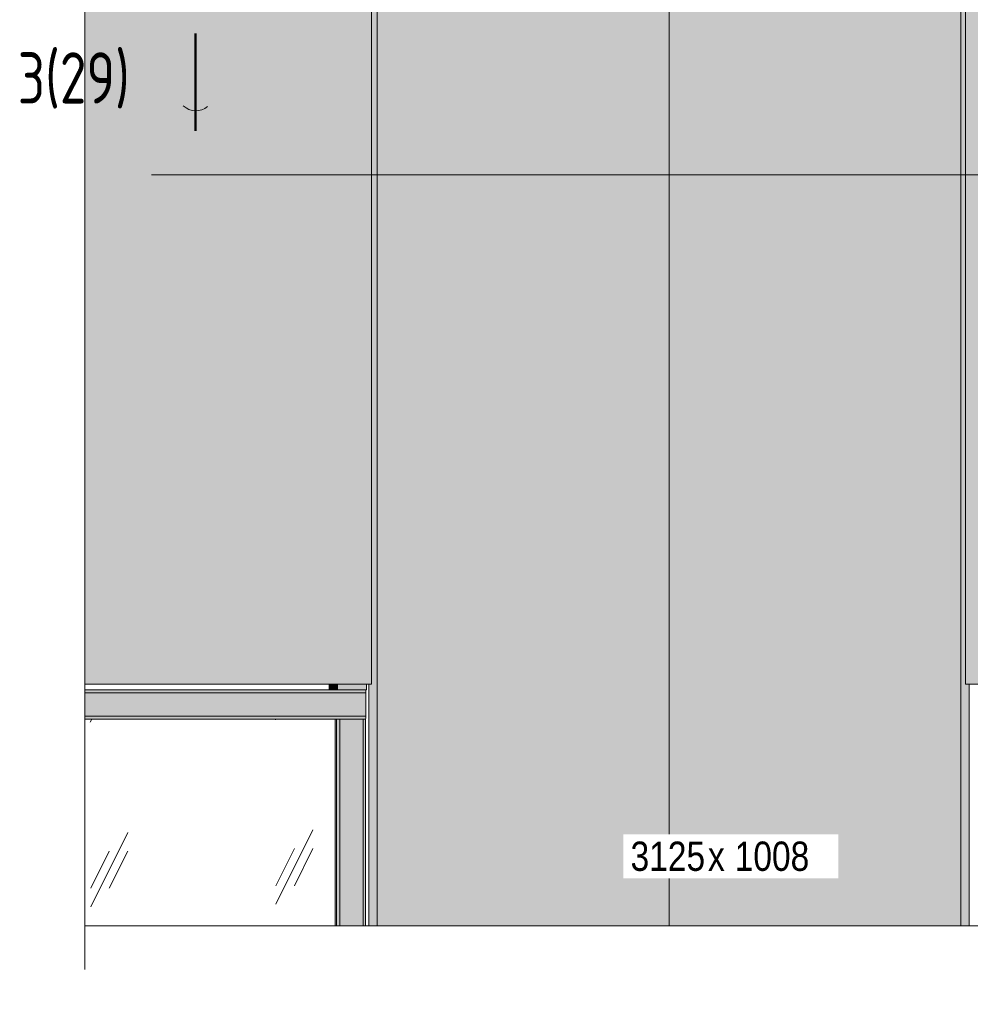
# Model space of a CAD drawing. Header units: millimetres. Extents: x -4452186 to -4434084, y -1967446 to 17568.
# Tile 15 of 25: x -4452186 to -4450561, y 9158 to 10840. Entities that reach past the tile are written whole.
import ezdxf

# ---------------------------------------------------------------- set-up
doc = ezdxf.new("R2010")
doc.units = ezdxf.units.MM
for name, color, linetype, lineweight in [('Импосты витража', 7, 'Continuous', 18), ('Марки по нескольким категориям', 7, 'Continuous', 9), ('Обобщенные модели', 7, 'Continuous', 18), ('Панели витража', 7, 'Continuous', 18), ('Разрезы', 7, 'Continuous', 9), ('Типовые аннотации', 7, 'Continuous', 18), ('Элементы узлов', 7, 'Continuous', 18)]:
    doc.layers.add(name, color=color, linetype=linetype, lineweight=lineweight)
doc.styles.add('Arial Narrow', font='ARIALN.TTF', dxfattribs={"height": 49.99999999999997})
doc.styles.add('GOST Common', font='GOST_Common.ttf', dxfattribs={"width": 0.8, "height": 87.49999999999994})

# ---------------------------------------------------------------- blocks, each defined once
blk = doc.blocks.new('Корп2_Кассета выпуклая - Корп2_Кассета выпуклая_Цвет DESIGN D2-V4-К1_Ф1_Схема раскладки облицовки')
at = {"layer": 'Обобщенные модели', "true_color": 0xf7fbf5}
for points in [[(-4451349.908976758, 10865.13497439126), (-4451075.945927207, 10865.13497439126), (-4451075.952067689, 10875.13497439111), (-4451582.196779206, 10875.13497439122), (-4451582.196779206, 10865.13497439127), (-4451395.003839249, 10865.13497439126)], [(-4450569.712251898, 10865.13497439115), (-4450569.712251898, 10875.13497439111), (-4451075.945927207, 10875.13497439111), (-4451075.945927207, 10865.13497439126), (-4450575.591799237, 10865.13497439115)], [(-4451574.732194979, 9292.54156227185), (-4451574.732194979, 10865.13497439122), (-4451582.196779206, 10865.13497439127), (-4451582.483878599, 10865.13497439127), (-4451584.643779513, 10865.13497439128), (-4451584.754490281, 9705.134974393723), (-4451589.087164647, 9705.134974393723), (-4451589.087164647, 9292.54156227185), (-4451578.440377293, 9292.54156227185)], [(-4451574.732194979, 9292.54156227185), (-4451075.952067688, 9292.54156227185), (-4451075.952067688, 10865.13497439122), (-4451574.732194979, 10865.13497439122), (-4451574.732194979, 9293.294594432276)], [(-4451075.952067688, 9292.54156227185), (-4450577.188863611, 9292.54156227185), (-4450577.188863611, 10865.13497439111), (-4451075.952067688, 10865.13497439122), (-4451075.952067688, 9293.294594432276)], [(-4450573.474706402, 9292.54156227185), (-4450562.810764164, 9292.541562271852), (-4450562.810764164, 9705.134974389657), (-4450569.056898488, 9705.134974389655), (-4450569.056898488, 10865.13497439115), (-4450569.424689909, 10865.13497439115), (-4450569.712251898, 10865.13497439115), (-4450577.188863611, 10865.13497439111), (-4450577.188863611, 9292.54156227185)]]:
    blk.add_hatch(color=7, dxfattribs=at).paths.add_polyline_path(points)
at = {"layer": 'Обобщенные модели'}
for p, q in [((-4451582.196779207, 10895.13497439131), (-4451582.483878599, 10895.13497439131)), ((-4451582.483878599, 10895.13497439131), (-4451582.483878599, 10865.13497439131)), ((-4451582.196779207, 10865.13497439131), (-4451582.196779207, 10895.13497439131)), ((-4450569.42468991, 10895.1349743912), (-4450569.712251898, 10895.1349743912)), ((-4450569.712251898, 10895.1349743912), (-4450569.712251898, 10865.1349743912)), ((-4450569.42468991, 10865.1349743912), (-4450569.42468991, 10895.1349743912)), ((-4451075.945927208, 10875.13497439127), (-4451075.945927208, 10865.13497439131)), ((-4451582.483878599, 10865.13497439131), (-4451584.643779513, 10865.13497439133)), ((-4451574.732194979, 10865.13497439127), (-4451582.196779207, 10865.13497439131)), ((-4451574.73219498, 9292.541562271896), (-4451574.732194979, 10865.13497439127)), ((-4451075.952067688, 10865.13497439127), (-4451574.732194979, 10865.13497439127)), ((-4451075.952067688, 10863.13497439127), (-4451075.952067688, 10865.13497439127)), ((-4450577.188863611, 10865.13497439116), (-4451075.952067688, 10865.13497439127)), ((-4451075.952067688, 9292.541562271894), (-4451075.952067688, 10863.13497439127)), ((-4450577.188863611, 9292.541562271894), (-4450577.188863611, 10865.13497439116)), ((-4450569.712251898, 10865.1349743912), (-4450577.188863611, 10865.13497439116)), ((-4450569.056898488, 10865.1349743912), (-4450569.42468991, 10865.1349743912)), ((-4451589.087164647, 9292.541562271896), (-4451589.087164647, 9705.134974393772)), ((-4450562.810764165, 9705.134974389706), (-4450562.810764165, 9292.541562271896))]:
    blk.add_line(p, q, dxfattribs=at)
blk = doc.blocks.new('Панель_Стеклопакет_Агрисовгаз - Панель_Стеклопакет_Агрисовгаз-21532104-К1_Ф1_Схема раскладки облицовки')
at = {"layer": 'Панели витража', "true_color": 0xc0c0c0}
h = blk.add_hatch(dxfattribs=at)
h.set_pattern_fill('FP_7', color=9, style=0, pattern_type=2)
h.set_pattern_definition([(243.674, (-4455012.238, 58929.758), (315.2419201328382, 319.6115833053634), [141.696, -566.785]), (243.674, (-4455043.658, 58898.008), (315.2419201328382, 319.6115833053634), [70.848, -637.633]), (243.674, (-4455012.238, 58898.008), (315.2419201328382, 319.6115833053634), [70.848, -637.633])])
h.paths.add_polyline_path([(-4452161.616501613, 9158.31015428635), (-4452124.488887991, 9158.31015428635), (-4452124.488887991, 9242.541562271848), (-4452161.616501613, 9242.541562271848)])
h.paths.add_polyline_path([(-4451646.781904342, 9292.54156227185), (-4451646.781904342, 9645.628307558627), (-4452074.488887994, 9645.628307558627), (-4452074.488887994, 9292.54156227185), (-4451800.857601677, 9292.54156227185)])
at = {"layer": 'Панели витража'}
blk.add_line((-4451646.781904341, 9292.5415622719), (-4451646.781904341, 9645.62830755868), dxfattribs=at)
blk = doc.blocks.new('Прямоугольный импост - 50х100-21532120-К1_Ф1_Схема раскладки облицовки')
at = {"layer": 'Импосты витража', "true_color": 0x373f43}
for points in [[(-4451642.467131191, 9695.628307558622), (-4451642.467131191, 9705.134974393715), (-4451656.849708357, 9705.134974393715), (-4451656.849708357, 9695.628307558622), (-4451644.19304045, 9695.628307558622)], [(-4451592.986979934, 9695.628307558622), (-4451592.986979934, 9705.134974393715), (-4451642.467131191, 9705.134974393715), (-4451642.467131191, 9695.628307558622), (-4451620.478151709, 9695.628307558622)]]:
    blk.add_hatch(color=149, dxfattribs=at).paths.add_polyline_path(points)
at = {"layer": 'Импосты витража'}
for p, q in [((-4451656.849708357, 9695.628307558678), (-4451656.849708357, 9705.134974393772)), ((-4451642.467131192, 9695.628307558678), (-4451642.467131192, 9705.134974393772)), ((-4451592.986979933, 9695.628307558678), (-4451592.986979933, 9705.134974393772)), ((-4451642.467131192, 9695.628307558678), (-4451644.193040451, 9695.628307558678)), ((-4451592.986979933, 9695.628307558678), (-4451642.467131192, 9695.628307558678))]:
    blk.add_line(p, q, dxfattribs=at)
blk = doc.blocks.new('Прямоугольный импост - Ригель_90202-V26-К1_Ф1_Схема раскладки облицовки')
at = {"layer": 'Импосты витража', "true_color": 0x373f43}
for points in [[(-4451800.857601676, 9690.628307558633), (-4451593.993760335, 9690.628307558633), (-4451594.353324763, 9694.958434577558), (-4451594.712889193, 9695.628307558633), (-4452074.488887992, 9695.45793669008), (-4452074.488887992, 9690.628307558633)], [(-4451593.993760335, 9650.628307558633), (-4451593.993760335, 9690.628307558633), (-4452074.488887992, 9690.628307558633), (-4452074.488887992, 9650.628307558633), (-4451620.478151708, 9650.628307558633)], [(-4451639.831040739, 9645.628307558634), (-4451594.52676495, 9645.798678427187), (-4451594.204388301, 9647.092773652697), (-4451593.993760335, 9650.628307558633), (-4452074.488887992, 9650.628307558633), (-4452074.488887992, 9645.628307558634), (-4451641.096249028, 9645.628307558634)]]:
    blk.add_hatch(color=149, dxfattribs=at).paths.add_polyline_path(points)
at = {"layer": 'Импосты витража'}
for p, q in [((-4451643.873231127, 9695.628307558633), (-4452074.488887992, 9695.628307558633)), ((-4451644.19304045, 9695.628307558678), (-4452074.488887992, 9695.628307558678)), ((-4451593.993760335, 9690.628307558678), (-4452074.488887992, 9690.628307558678)), ((-4451593.993760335, 9690.628307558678), (-4451593.993760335, 9650.628307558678)), ((-4451593.993760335, 9650.628307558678), (-4452074.488887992, 9650.628307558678)), ((-4452074.488887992, 9645.628307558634), (-4451643.420215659, 9645.628307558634)), ((-4452074.488887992, 9645.628307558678), (-4451644.19304045, 9645.628307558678)), ((-4451595.016233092, 9645.628307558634), (-4451594.712889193, 9645.628307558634))]:
    blk.add_line(p, q, dxfattribs=at)
for centre, major_axis, start_param, end_param in [((-4451594.712889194, 9690.628307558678), (8.018871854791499e-13, 5), 4.712388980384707, 6.283185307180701), ((-4451594.712889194, 9650.628307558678), (0, 5), 3.141592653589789, 4.712388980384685)]:
    blk.add_ellipse(centre, major_axis=major_axis, ratio=0.1438257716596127, start_param=start_param, end_param=end_param, dxfattribs=at)
blk = doc.blocks.new('Прямоугольный импост - Ригель_90202-21532123-К1_Ф1_Схема раскладки облицовки')
at = {"layer": 'Импосты витража', "true_color": 0x373f43}
for points in [[(-4451646.781904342, 9292.541562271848), (-4451644.19304045, 9292.541562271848), (-4451644.19304045, 9645.628307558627), (-4451646.781904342, 9645.628307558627), (-4451646.781904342, 9428.279034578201)], [(-4451643.83831668, 9292.541562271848), (-4451638.525896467, 9292.541562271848), (-4451638.525896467, 9645.628307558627), (-4451644.19304045, 9645.628307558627), (-4451643.90563112, 9292.541562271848)], [(-4451598.941775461, 9292.541562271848), (-4451598.941775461, 9645.628307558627), (-4451638.525896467, 9645.628307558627), (-4451638.525896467, 9292.541562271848), (-4451620.478151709, 9292.541562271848)], [(-4451597.924010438, 9292.541562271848), (-4451594.695364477, 9292.541562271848), (-4451594.695364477, 9645.628307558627), (-4451598.941775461, 9645.628307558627), (-4451598.941775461, 9292.541562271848)]]:
    blk.add_hatch(color=149, dxfattribs=at).paths.add_polyline_path(points)
at = {"layer": 'Импосты витража'}
for p, q in [((-4451644.193040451, 9645.628307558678), (-4451638.525896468, 9645.628307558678)), ((-4451644.193040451, 9292.541562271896), (-4451644.193040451, 9645.628307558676)), ((-4451638.525896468, 9645.628307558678), (-4451598.94177546, 9645.628307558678)), ((-4451638.525896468, 9292.541562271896), (-4451638.525896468, 9645.628307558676)), ((-4451598.94177546, 9645.628307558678), (-4451594.712889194, 9645.628307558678)), ((-4451598.94177546, 9292.541562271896), (-4451598.94177546, 9645.628307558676)), ((-4451594.660904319, 9292.541562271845), (-4451594.660904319, 9645.628307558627))]:
    blk.add_line(p, q, dxfattribs=at)
blk = doc.blocks.new('HILTI_s_Композит_тип_Ко - Тип КоБ D2-21000941-К1_Ф1_Схема раскладки облицовки')
at = {"layer": 'Обобщенные модели', "true_color": 0xf7fbf5}
blk.add_hatch(color=7, dxfattribs=at).paths.add_polyline_path([(-4452074.488887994, 9705.134974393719), (-4451584.643779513, 9705.134974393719), (-4451584.643779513, 10865.13497439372), (-4451591.138457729, 10865.13497439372), (-4451591.138457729, 10863.77979476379), (-4452074.488887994, 10863.77979476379), (-4452074.488887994, 9968.21679516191)])
at = {"layer": 'Обобщенные модели'}
for p, q in [((-4451591.138457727, 10865.13497439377), (-4451584.643779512, 10865.13497439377)), ((-4451584.643779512, 10865.13497439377), (-4451584.643779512, 9705.13497439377)), ((-4452074.488887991, 9705.13497439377), (-4451584.643779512, 9705.13497439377))]:
    blk.add_line(p, q, dxfattribs=at)
blk = doc.blocks.new('HILTI_s_Композит_тип_Ко - Тип КоБ D2-21278119-К1_Ф1_Схема раскладки облицовки')
at = {"layer": 'Обобщенные модели', "true_color": 0xf7fbf5}
for points in [[(-4447962.719411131, 9705.134974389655), (-4447962.719411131, 9709.134974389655), (-4447970.773654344, 9709.134974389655), (-4447970.773654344, 9795.13497438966), (-4447966.315055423, 9795.13497438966), (-4447966.315055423, 10861.13497438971), (-4447963.582365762, 10861.13497438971), (-4447963.582365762, 10875.13497439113), (-4447964.157668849, 10875.13497439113), (-4447964.157668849, 10863.77979476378), (-4447971.34895743, 10863.77979476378), (-4447971.34895743, 9705.134974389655), (-4447967.794289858, 9705.134974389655)], [(-4449185.355577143, 9705.134974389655), (-4447971.34895743, 9705.134974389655), (-4447971.34895743, 10863.77979476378), (-4450567.124193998, 10863.77979476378), (-4450567.124193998, 10865.13497438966), (-4450569.056898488, 10865.13497438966), (-4450569.056898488, 9705.134974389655), (-4449275.545302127, 9705.134974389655)]]:
    blk.add_hatch(color=7, dxfattribs=at).paths.add_polyline_path(points)
at = {"layer": 'Обобщенные модели'}
for p, q in [((-4447963.582365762, 10861.13497438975), (-4447963.582365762, 10875.13497439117)), ((-4450569.056898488, 9705.134974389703), (-4450569.056898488, 10865.13497438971)), ((-4450569.056898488, 10865.13497438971), (-4450567.124193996, 10865.13497438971)), ((-4447971.348957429, 10863.77979476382), (-4447971.348957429, 9705.134974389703)), ((-4447966.315055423, 9795.134974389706), (-4447966.315055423, 10861.13497438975)), ((-4447966.315055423, 10861.13497438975), (-4447963.582365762, 10861.13497438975)), ((-4447970.773654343, 9709.134974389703), (-4447970.773654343, 9795.134974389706)), ((-4447970.773654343, 9795.134974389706), (-4447966.315055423, 9795.134974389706)), ((-4450569.056898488, 9705.134974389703), (-4447971.348957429, 9705.134974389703)), ((-4447971.348957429, 9705.134974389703), (-4447962.719411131, 9705.134974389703)), ((-4447962.719411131, 9709.134974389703), (-4447970.773654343, 9709.134974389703)), ((-4447962.719411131, 9705.134974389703), (-4447962.719411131, 9709.134974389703))]:
    blk.add_line(p, q, dxfattribs=at)
blk = doc.blocks.new('HILTI_Линия_Разрыва - Тип 1-20999805-К1_Ф1_Схема раскладки облицовки')
at = {"layer": 'Элементы узлов'}
blk.add_line((-4449260.264527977, 9292.541562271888), (-4452074.488887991, 9292.5415622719), dxfattribs=at)
blk = doc.blocks.new('HILTI_Линия_Разрыва - Тип 1-20713576-К1_Ф1_Схема раскладки облицовки')
at = {"layer": 'Элементы узлов'}
blk.add_line((-4452074.488887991, 9292.5415622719), (-4452074.488887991, 13365.04156227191), dxfattribs=at)
blk = doc.blocks.new('Разрез - Номер узла и лист сзади-1554475-К1_Ф1_Схема раскладки облицовки')
at = {"layer": 'Разрезы'}
h = blk.add_hatch(color=256, dxfattribs=at)
edge = h.paths.add_edge_path()
edge.add_line((-4451855.875553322, 11593.03142856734), (-4451835.104600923, 11475.23350384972))
edge.add_line((-4451835.104600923, 11475.23350384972), (-4451814.498186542, 11592.09828709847))
edge.add_arc((-4451834.665955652, 11615.6632432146), 31.01686746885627, 226.8580255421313, 310.558146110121, ccw=False)
blk.add_hatch(color=256, dxfattribs=at).paths.add_polyline_path([(-4451665.165635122, 11465.13661098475), (-4451665.165635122, 11485.07725185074), (-4451918.436587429, 11485.0772518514), (-4451918.436587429, 11465.13661098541)])
at = {"layer": 'Разрезы', "lineweight": 50}
blk.add_line((-4451835.104600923, 11550.23350384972), (-4451835.104600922, 11716.81613212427), dxfattribs=at)
at = {"layer": 'Разрезы'}
blk.add_arc((-4451834.665955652, 11615.6632432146), 31.01686746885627, 226.8580255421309, 310.5581461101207, dxfattribs=at)

msp = doc.modelspace()

# ---------------------------------------------------------------- linework, layer by layer
at = {"layer": 'Разрезы'}
msp.add_line((-4450102.719359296, 10575.23350384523), (-4451960.220774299, 10575.23350385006), dxfattribs=at)
at = {"layer": 'Типовые аннотации', "lineweight": 9}
msp.add_line((-4452074.488887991, 9292.541562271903), (-4452074.488887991, 9217.541562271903), dxfattribs=at)

# ---------------------------------------------------------------- block references
at = {"layer": 'Импосты витража'}
for name in ['Прямоугольный импост - 50х100-21532120-К1_Ф1_Схема раскладки облицовки', 'Прямоугольный импост - Ригель_90202-V26-К1_Ф1_Схема раскладки облицовки', 'Прямоугольный импост - Ригель_90202-21532123-К1_Ф1_Схема раскладки облицовки']:
    msp.add_blockref(name, (0, 0), dxfattribs=at)
at = {"layer": 'Обобщенные модели'}
for name in ['Корп2_Кассета выпуклая - Корп2_Кассета выпуклая_Цвет DESIGN D2-V4-К1_Ф1_Схема раскладки облицовки', 'HILTI_s_Композит_тип_Ко - Тип КоБ D2-21278119-К1_Ф1_Схема раскладки облицовки', 'HILTI_s_Композит_тип_Ко - Тип КоБ D2-21000941-К1_Ф1_Схема раскладки облицовки']:
    msp.add_blockref(name, (0, 0), dxfattribs=at)
at = {"layer": 'Панели витража'}
msp.add_blockref('Панель_Стеклопакет_Агрисовгаз - Панель_Стеклопакет_Агрисовгаз-21532104-К1_Ф1_Схема раскладки облицовки', (0, 0), dxfattribs=at)
at = {"layer": 'Разрезы'}
msp.add_blockref('Разрез - Номер узла и лист сзади-1554475-К1_Ф1_Схема раскладки облицовки', (-50.11617337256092, -899.999999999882), dxfattribs=at)
at = {"layer": 'Элементы узлов'}
for name in ['HILTI_Линия_Разрыва - Тип 1-20713576-К1_Ф1_Схема раскладки облицовки', 'HILTI_Линия_Разрыва - Тип 1-20999805-К1_Ф1_Схема раскладки облицовки']:
    msp.add_blockref(name, (0, 0), dxfattribs=at)

# ---------------------------------------------------------------- texts
at = {"layer": 'Разрезы', "insert": (-4452189.113391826, 10784.61017056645), "char_height": 87.49999999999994, "width": 248.5231249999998, "attachment_point": 1, "style": 'GOST Common'}
msp.add_mtext('3(29)', dxfattribs=at)

# ---------------------------------------------------------------- next in the draw order: texts
at = {"layer": 'Марки по нескольким категориям', "insert": (-4451141.706789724, 9436.276510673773), "char_height": 49.99999999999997, "width": 160.3374999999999, "attachment_point": 1, "style": 'Arial Narrow', "bg_fill": 3, "box_fill_scale": 1.25, "bg_fill_color": 256, "bg_fill_true_color": 13158600, "bg_fill_transparency": 0}
msp.add_mtext('3125', dxfattribs=at)

# ---------------------------------------------------------------- next in the draw order: texts
at = {"layer": 'Марки по нескольким категориям', "insert": (-4451009.415123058, 9436.276510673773), "char_height": 49.99999999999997, "width": 36.07593749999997, "attachment_point": 1, "style": 'Arial Narrow', "bg_fill": 3, "box_fill_scale": 1.25, "bg_fill_color": 256, "bg_fill_true_color": 13158600, "bg_fill_transparency": 0}
msp.add_mtext('\\fArial Narrow|b0|i0|c204|p34|;х', dxfattribs=at)

# ---------------------------------------------------------------- next in the draw order: texts
at = {"layer": 'Марки по нескольким категориям', "insert": (-4450979.649498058, 9436.276510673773), "char_height": 49.99999999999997, "width": 180.3796874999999, "attachment_point": 1, "style": 'Arial Narrow', "bg_fill": 3, "box_fill_scale": 1.25, "bg_fill_color": 256, "bg_fill_true_color": 13158600, "bg_fill_transparency": 0}
msp.add_mtext(' 1008', dxfattribs=at)

doc.saveas('drawing.dxf')
